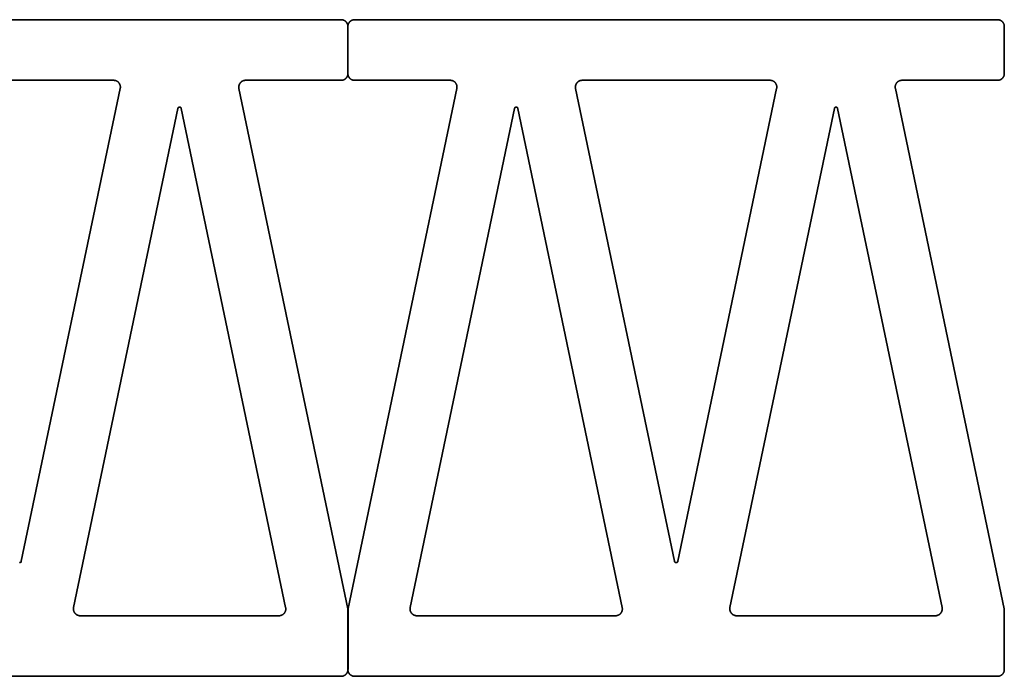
# Model space of a CAD drawing. Header units: centimetres. Extents: x 6.3 to 31.6, y 0.8 to 10.8.
# Tile 4 of 8: x 26.6 to 31.6, y 0.8 to 4.1. Entities that reach past the tile are written whole.
import ezdxf

# ---------------------------------------------------------------- set-up
doc = ezdxf.new("R2010")
doc.units = ezdxf.units.CM
doc.header["$MEASUREMENT"] = 0
doc.layers.add('Capa 1', color=7, linetype='Continuous', lineweight=0)

msp = doc.modelspace()

# ---------------------------------------------------------------- linework, layer by layer
at = {"layer": 'Capa 1', "color": 250, "lineweight": 35, "true_color": 0x2e2e2d}
for p, q in [((24.9932, 4.1331), (28.2416, 4.1331)), ((28.3094, 4.1331), (31.5581, 4.1331)), ((28.2755, 4.0989), (28.2755, 3.8608)), ((28.2755, 3.8608), (28.2755, 4.0989)), ((31.592, 4.0989), (31.592, 3.8608)), ((27.0919, 3.8269), (26.1426, 3.8269)), ((26.6255, 1.3977), (27.1251, 3.786)), ((27.7252, 3.786), (28.2748, 1.1578)), ((28.2416, 3.8269), (27.7583, 3.8269)), ((28.2765, 1.1596), (28.8258, 3.786)), ((28.7927, 3.8269), (28.3094, 3.8269)), ((29.4259, 3.786), (29.9254, 1.3977)), ((30.4084, 3.8269), (29.4591, 3.8269)), ((29.942, 1.3977), (30.4415, 3.786)), ((31.0416, 3.786), (31.5912, 1.1578)), ((31.5581, 3.8269), (31.0748, 3.8269)), ((27.4168, 3.6851), (26.8894, 1.1638)), ((27.9608, 1.1638), (27.4334, 3.6851)), ((29.1176, 3.6851), (28.5902, 1.1638)), ((29.6616, 1.1638), (29.1342, 3.6851)), ((30.7333, 3.6851), (30.2059, 1.1638)), ((31.2773, 1.1638), (30.7499, 3.6851)), ((28.2755, 1.1508), (28.2755, 0.8505)), ((28.2755, 0.8505), (28.2755, 1.149)), ((28.2765, 1.1508), (28.2765, 0.8505)), ((31.592, 1.1508), (31.592, 0.8505)), ((26.9229, 1.1229), (27.9277, 1.1229)), ((28.6237, 1.1229), (29.6284, 1.1229)), ((30.2391, 1.1229), (31.2441, 1.1229)), ((28.2416, 0.8167), (24.9932, 0.8167)), ((31.5581, 0.8167), (28.3094, 0.8167))]:
    msp.add_line(p, q, dxfattribs=at)
for points in [[(28.2416, 4.1331), (28.2423, 4.1331), (28.243, 4.1331), (28.2437, 4.1331), (28.2444, 4.1328), (28.2452, 4.1328), (28.2462, 4.1328), (28.2469, 4.1328), (28.2476, 4.1324), (28.2483, 4.1324), (28.2494, 4.1321), (28.2501, 4.1321), (28.2508, 4.1317), (28.2515, 4.1314), (28.2526, 4.1314), (28.2533, 4.131), (28.254, 4.1307), (28.2547, 4.1303), (28.2557, 4.13), (28.2564, 4.1296), (28.2571, 4.1293), (28.2579, 4.1289), (28.2586, 4.1286), (28.2593, 4.1279), (28.26, 4.1275), (28.261, 4.1272), (28.2617, 4.1264), (28.2621, 4.1261), (28.2628, 4.1254), (28.2635, 4.125), (28.2642, 4.1243), (28.2649, 4.1236), (28.2656, 4.1233), (28.2663, 4.1226), (28.2667, 4.1219), (28.2674, 4.1212), (28.2677, 4.1204), (28.2684, 4.1197), (28.2691, 4.119), (28.2695, 4.1183), (28.2698, 4.1176), (28.2706, 4.1169), (28.2709, 4.1162), (28.2713, 4.1155), (28.2716, 4.1148), (28.272, 4.1141), (28.2723, 4.113), (28.2727, 4.1123), (28.273, 4.1116), (28.2734, 4.1109), (28.2737, 4.1099), (28.2741, 4.1092), (28.2741, 4.1085), (28.2744, 4.1077), (28.2748, 4.1067), (28.2748, 4.106), (28.2751, 4.1053), (28.2751, 4.1046), (28.2751, 4.1035), (28.2751, 4.1028), (28.2755, 4.1021), (28.2755, 4.1014), (28.2755, 4.1007), (28.2755, 4.1), (28.2755, 4.0989)], [(28.2755, 4.0989), (28.2755, 4.1), (28.2755, 4.1007), (28.2755, 4.1014), (28.2755, 4.1021), (28.2758, 4.1028), (28.2758, 4.1035), (28.2758, 4.1046), (28.2762, 4.1053), (28.2762, 4.106), (28.2765, 4.1067), (28.2765, 4.1077), (28.2769, 4.1085), (28.2769, 4.1092), (28.2773, 4.1099), (28.2776, 4.1109), (28.278, 4.1116), (28.2783, 4.1123), (28.2787, 4.113), (28.279, 4.1141), (28.2794, 4.1148), (28.2797, 4.1155), (28.2801, 4.1162), (28.2804, 4.1169), (28.2811, 4.1176), (28.2815, 4.1183), (28.2822, 4.119), (28.2825, 4.1197), (28.2833, 4.1204), (28.2836, 4.1212), (28.2843, 4.1219), (28.285, 4.1226), (28.2854, 4.1233), (28.2861, 4.1236), (28.2868, 4.1243), (28.2875, 4.125), (28.2882, 4.1254), (28.2889, 4.1261), (28.2896, 4.1264), (28.2903, 4.1272), (28.291, 4.1275), (28.2917, 4.1279), (28.2924, 4.1286), (28.2931, 4.1289), (28.2938, 4.1293), (28.2945, 4.1296), (28.2956, 4.13), (28.2963, 4.1303), (28.297, 4.1307), (28.2977, 4.131), (28.2984, 4.1314), (28.2995, 4.1314), (28.3002, 4.1317), (28.3009, 4.1321), (28.3016, 4.1321), (28.3027, 4.1324), (28.3034, 4.1324), (28.3041, 4.1328), (28.3048, 4.1328), (28.3058, 4.1328), (28.3065, 4.1328), (28.3072, 4.1331), (28.3079, 4.1331), (28.3087, 4.1331), (28.3097, 4.1331)], [(31.5581, 4.1331), (31.5588, 4.1331), (31.5595, 4.1331), (31.5602, 4.1331), (31.5609, 4.1328), (31.5616, 4.1328), (31.5627, 4.1328), (31.5634, 4.1328), (31.5641, 4.1324), (31.5648, 4.1324), (31.5659, 4.1321), (31.5666, 4.1321), (31.5673, 4.1317), (31.568, 4.1314), (31.569, 4.1314), (31.5697, 4.131), (31.5704, 4.1307), (31.5711, 4.1303), (31.5722, 4.13), (31.5729, 4.1296), (31.5736, 4.1293), (31.5743, 4.1289), (31.575, 4.1286), (31.5757, 4.1279), (31.5764, 4.1275), (31.5771, 4.1272), (31.5778, 4.1264), (31.5786, 4.1261), (31.5793, 4.1254), (31.58, 4.125), (31.5807, 4.1243), (31.5814, 4.1236), (31.5821, 4.1233), (31.5824, 4.1226), (31.5831, 4.1219), (31.5838, 4.1212), (31.5842, 4.1204), (31.5849, 4.1197), (31.5856, 4.119), (31.586, 4.1183), (31.5863, 4.1176), (31.587, 4.1169), (31.5874, 4.1162), (31.5877, 4.1155), (31.5881, 4.1148), (31.5884, 4.1141), (31.5888, 4.113), (31.5891, 4.1123), (31.5895, 4.1116), (31.5898, 4.1109), (31.5902, 4.1099), (31.5905, 4.1092), (31.5905, 4.1085), (31.5909, 4.1077), (31.5912, 4.1067), (31.5912, 4.106), (31.5912, 4.1053), (31.5916, 4.1046), (31.5916, 4.1035), (31.5916, 4.1028), (31.592, 4.1021), (31.592, 4.1014), (31.592, 4.1007), (31.592, 4.1), (31.592, 4.0989)], [(28.2755, 3.8608), (28.2755, 3.8601), (28.2755, 3.8594), (28.2755, 3.8587), (28.2755, 3.858), (28.2751, 3.8573), (28.2751, 3.8562), (28.2751, 3.8555), (28.2751, 3.8548), (28.2748, 3.8541), (28.2748, 3.853), (28.2744, 3.8523), (28.2741, 3.8516), (28.2741, 3.8509), (28.2737, 3.8499), (28.2734, 3.8492), (28.273, 3.8485), (28.2727, 3.8478), (28.2723, 3.847), (28.272, 3.846), (28.2716, 3.8453), (28.2713, 3.8446), (28.2709, 3.8439), (28.2706, 3.8432), (28.2698, 3.8425), (28.2695, 3.8418), (28.2691, 3.841), (28.2684, 3.8403), (28.2677, 3.8396), (28.2674, 3.8389), (28.2667, 3.8382), (28.2663, 3.8375), (28.2656, 3.8368), (28.2649, 3.8365), (28.2642, 3.8358), (28.2635, 3.8351), (28.2628, 3.8347), (28.2621, 3.834), (28.2617, 3.8336), (28.261, 3.8329), (28.26, 3.8326), (28.2593, 3.8319), (28.2586, 3.8315), (28.2579, 3.8312), (28.2571, 3.8308), (28.2564, 3.8305), (28.2557, 3.8301), (28.2547, 3.8298), (28.254, 3.8294), (28.2533, 3.8291), (28.2526, 3.8287), (28.2515, 3.8283), (28.2508, 3.8283), (28.2501, 3.828), (28.2494, 3.828), (28.2483, 3.8276), (28.2476, 3.8276), (28.2469, 3.8273), (28.2462, 3.8273), (28.2452, 3.8273), (28.2444, 3.8269), (28.2437, 3.8269), (28.243, 3.8269), (28.2423, 3.8269), (28.2416, 3.8269)], [(28.3097, 3.8269), (28.3087, 3.8269), (28.3079, 3.8269), (28.3072, 3.8269), (28.3065, 3.8269), (28.3058, 3.8273), (28.3048, 3.8273), (28.3041, 3.8273), (28.3034, 3.8276), (28.3027, 3.8276), (28.3016, 3.828), (28.3009, 3.828), (28.3002, 3.8283), (28.2995, 3.8283), (28.2984, 3.8287), (28.2977, 3.8291), (28.297, 3.8294), (28.2963, 3.8298), (28.2956, 3.8301), (28.2945, 3.8305), (28.2938, 3.8308), (28.2931, 3.8312), (28.2924, 3.8315), (28.2917, 3.8319), (28.291, 3.8326), (28.2903, 3.8329), (28.2896, 3.8336), (28.2889, 3.834), (28.2882, 3.8347), (28.2875, 3.8351), (28.2868, 3.8358), (28.2861, 3.8365), (28.2854, 3.8368), (28.285, 3.8375), (28.2843, 3.8382), (28.2836, 3.8389), (28.2833, 3.8396), (28.2825, 3.8403), (28.2822, 3.841), (28.2815, 3.8418), (28.2811, 3.8425), (28.2804, 3.8432), (28.2801, 3.8439), (28.2797, 3.8446), (28.2794, 3.8453), (28.279, 3.846), (28.2787, 3.847), (28.2783, 3.8478), (28.278, 3.8485), (28.2776, 3.8492), (28.2773, 3.8499), (28.2769, 3.8509), (28.2769, 3.8516), (28.2765, 3.8523), (28.2765, 3.853), (28.2762, 3.8541), (28.2762, 3.8548), (28.2758, 3.8555), (28.2758, 3.8562), (28.2758, 3.8573), (28.2755, 3.858), (28.2755, 3.8587), (28.2755, 3.8594), (28.2755, 3.8601), (28.2755, 3.8608)], [(31.592, 3.8608), (31.592, 3.8601), (31.592, 3.8594), (31.592, 3.8587), (31.592, 3.858), (31.5916, 3.8573), (31.5916, 3.8562), (31.5916, 3.8555), (31.5912, 3.8548), (31.5912, 3.8541), (31.5912, 3.853), (31.5909, 3.8523), (31.5905, 3.8516), (31.5905, 3.8509), (31.5902, 3.8499), (31.5898, 3.8492), (31.5895, 3.8485), (31.5891, 3.8478), (31.5888, 3.847), (31.5884, 3.846), (31.5881, 3.8453), (31.5877, 3.8446), (31.5874, 3.8439), (31.587, 3.8432), (31.5863, 3.8425), (31.586, 3.8418), (31.5856, 3.841), (31.5849, 3.8403), (31.5842, 3.8396), (31.5838, 3.8389), (31.5831, 3.8382), (31.5824, 3.8375), (31.5821, 3.8368), (31.5814, 3.8365), (31.5807, 3.8358), (31.58, 3.8351), (31.5793, 3.8347), (31.5786, 3.834), (31.5778, 3.8336), (31.5771, 3.8329), (31.5764, 3.8326), (31.5757, 3.8319), (31.575, 3.8315), (31.5743, 3.8312), (31.5736, 3.8308), (31.5729, 3.8305), (31.5722, 3.8301), (31.5711, 3.8298), (31.5704, 3.8294), (31.5697, 3.8291), (31.569, 3.8287), (31.568, 3.8283), (31.5673, 3.8283), (31.5666, 3.828), (31.5659, 3.828), (31.5648, 3.8276), (31.5641, 3.8276), (31.5634, 3.8273), (31.5627, 3.8273), (31.5616, 3.8273), (31.5609, 3.8269), (31.5602, 3.8269), (31.5595, 3.8269), (31.5588, 3.8269), (31.5581, 3.8269)], [(27.1251, 3.786), (27.1254, 3.7867), (27.1254, 3.7878), (27.1254, 3.7888), (27.1258, 3.7895), (27.1258, 3.7906), (27.1258, 3.7913), (27.1258, 3.7924), (27.1258, 3.7934), (27.1258, 3.7945), (27.1258, 3.7952), (27.1258, 3.7962), (27.1254, 3.7973), (27.1254, 3.798), (27.1254, 3.7991), (27.1251, 3.8001), (27.1247, 3.8008), (27.1247, 3.8019), (27.1244, 3.8029), (27.124, 3.8037), (27.1237, 3.8047), (27.1233, 3.8054), (27.123, 3.8065), (27.1226, 3.8072), (27.1223, 3.8082), (27.1219, 3.8089), (27.1216, 3.8097), (27.1209, 3.8107), (27.1205, 3.8114), (27.1198, 3.8121), (27.1194, 3.8128), (27.1187, 3.8135), (27.1184, 3.8142), (27.1177, 3.8149), (27.117, 3.8156), (27.1163, 3.8164), (27.1159, 3.8171), (27.1152, 3.8178), (27.1145, 3.8185), (27.1138, 3.8192), (27.1131, 3.8195), (27.112, 3.8202), (27.1113, 3.8209), (27.1106, 3.8213), (27.1099, 3.822), (27.1092, 3.8224), (27.1081, 3.8227), (27.1074, 3.8231), (27.1064, 3.8238), (27.1057, 3.8241), (27.1046, 3.8245), (27.1039, 3.8248), (27.1029, 3.8252), (27.1022, 3.8255), (27.1011, 3.8255), (27.1, 3.8259), (27.0993, 3.8262), (27.0983, 3.8262), (27.0976, 3.8266), (27.0965, 3.8266), (27.0954, 3.8266), (27.0947, 3.8269), (27.0937, 3.8269), (27.0926, 3.8269), (27.0919, 3.8269)], [(27.7583, 3.8269), (27.7576, 3.8269), (27.7566, 3.8269), (27.7555, 3.8269), (27.7548, 3.8266), (27.7537, 3.8266), (27.753, 3.8266), (27.752, 3.8262), (27.7509, 3.8262), (27.7502, 3.8259), (27.7491, 3.8255), (27.7484, 3.8255), (27.7474, 3.8252), (27.7463, 3.8248), (27.7456, 3.8245), (27.7446, 3.8241), (27.7439, 3.8238), (27.7428, 3.8231), (27.7421, 3.8227), (27.7414, 3.8224), (27.7403, 3.822), (27.7396, 3.8213), (27.7389, 3.8209), (27.7382, 3.8202), (27.7372, 3.8195), (27.7364, 3.8192), (27.7357, 3.8185), (27.735, 3.8178), (27.7343, 3.8171), (27.734, 3.8164), (27.7333, 3.8156), (27.7326, 3.8149), (27.7322, 3.8142), (27.7315, 3.8135), (27.7308, 3.8128), (27.7304, 3.8121), (27.7297, 3.8114), (27.7294, 3.8107), (27.729, 3.8097), (27.7283, 3.8089), (27.728, 3.8082), (27.7276, 3.8072), (27.7273, 3.8065), (27.7269, 3.8054), (27.7266, 3.8047), (27.7262, 3.8037), (27.7259, 3.8029), (27.7255, 3.8019), (27.7255, 3.8008), (27.7252, 3.8001), (27.7248, 3.7991), (27.7248, 3.798), (27.7248, 3.7973), (27.7245, 3.7962), (27.7245, 3.7952), (27.7245, 3.7945), (27.7245, 3.7934), (27.7245, 3.7924), (27.7245, 3.7913), (27.7245, 3.7906), (27.7245, 3.7895), (27.7248, 3.7888), (27.7248, 3.7878), (27.7248, 3.7867), (27.7252, 3.786)], [(28.8258, 3.786), (28.8262, 3.7867), (28.8262, 3.7878), (28.8265, 3.7888), (28.8265, 3.7895), (28.8265, 3.7906), (28.8265, 3.7913), (28.8265, 3.7924), (28.8265, 3.7934), (28.8265, 3.7945), (28.8265, 3.7952), (28.8265, 3.7962), (28.8265, 3.7973), (28.8262, 3.798), (28.8262, 3.7991), (28.8258, 3.8001), (28.8258, 3.8008), (28.8255, 3.8019), (28.8251, 3.8029), (28.8248, 3.8037), (28.8244, 3.8047), (28.8241, 3.8054), (28.8237, 3.8065), (28.8234, 3.8072), (28.823, 3.8082), (28.8227, 3.8089), (28.8223, 3.8097), (28.8216, 3.8107), (28.8212, 3.8114), (28.8205, 3.8121), (28.8202, 3.8128), (28.8195, 3.8135), (28.8191, 3.8142), (28.8184, 3.8149), (28.8177, 3.8156), (28.8174, 3.8164), (28.8167, 3.8171), (28.8159, 3.8178), (28.8152, 3.8185), (28.8145, 3.8192), (28.8138, 3.8195), (28.8131, 3.8202), (28.8121, 3.8209), (28.8114, 3.8213), (28.8107, 3.822), (28.8096, 3.8224), (28.8089, 3.8227), (28.8082, 3.8231), (28.8071, 3.8238), (28.8064, 3.8241), (28.8054, 3.8245), (28.8047, 3.8248), (28.8036, 3.8252), (28.8029, 3.8255), (28.8018, 3.8255), (28.8008, 3.8259), (28.8001, 3.8262), (28.799, 3.8262), (28.7983, 3.8266), (28.7972, 3.8266), (28.7962, 3.8266), (28.7955, 3.8269), (28.7944, 3.8269), (28.7934, 3.8269), (28.7927, 3.8269)], [(29.4591, 3.8269), (29.4584, 3.8269), (29.4573, 3.8269), (29.4566, 3.8269), (29.4555, 3.8266), (29.4545, 3.8266), (29.4538, 3.8266), (29.4527, 3.8262), (29.4517, 3.8262), (29.4509, 3.8259), (29.4499, 3.8255), (29.4488, 3.8255), (29.4481, 3.8252), (29.4471, 3.8248), (29.4464, 3.8245), (29.4453, 3.8241), (29.4446, 3.8238), (29.4435, 3.8231), (29.4428, 3.8227), (29.4421, 3.8224), (29.4411, 3.822), (29.4404, 3.8213), (29.4397, 3.8209), (29.439, 3.8202), (29.4382, 3.8195), (29.4372, 3.8192), (29.4365, 3.8185), (29.4358, 3.8178), (29.4351, 3.8171), (29.4347, 3.8164), (29.434, 3.8156), (29.4333, 3.8149), (29.433, 3.8142), (29.4322, 3.8135), (29.4315, 3.8128), (29.4312, 3.8121), (29.4305, 3.8114), (29.4301, 3.8107), (29.4298, 3.8097), (29.4291, 3.8089), (29.4287, 3.8082), (29.4284, 3.8072), (29.428, 3.8065), (29.4277, 3.8054), (29.4273, 3.8047), (29.427, 3.8037), (29.4266, 3.8029), (29.4263, 3.8019), (29.4263, 3.8008), (29.4259, 3.8001), (29.4259, 3.7991), (29.4255, 3.798), (29.4255, 3.7973), (29.4252, 3.7962), (29.4252, 3.7952), (29.4252, 3.7945), (29.4252, 3.7934), (29.4252, 3.7924), (29.4252, 3.7913), (29.4252, 3.7906), (29.4252, 3.7895), (29.4255, 3.7888), (29.4255, 3.7878), (29.4255, 3.7867), (29.4259, 3.786)], [(30.4415, 3.786), (30.4419, 3.7867), (30.4419, 3.7878), (30.4419, 3.7888), (30.4423, 3.7895), (30.4423, 3.7906), (30.4423, 3.7913), (30.4423, 3.7924), (30.4423, 3.7934), (30.4423, 3.7945), (30.4423, 3.7952), (30.4423, 3.7962), (30.4419, 3.7973), (30.4419, 3.798), (30.4419, 3.7991), (30.4415, 3.8001), (30.4412, 3.8008), (30.4412, 3.8019), (30.4408, 3.8029), (30.4405, 3.8037), (30.4401, 3.8047), (30.4398, 3.8054), (30.4394, 3.8065), (30.4391, 3.8072), (30.4387, 3.8082), (30.4384, 3.8089), (30.4377, 3.8097), (30.4373, 3.8107), (30.437, 3.8114), (30.4363, 3.8121), (30.4359, 3.8128), (30.4352, 3.8135), (30.4348, 3.8142), (30.4341, 3.8149), (30.4334, 3.8156), (30.4327, 3.8164), (30.4324, 3.8171), (30.4317, 3.8178), (30.431, 3.8185), (30.4303, 3.8192), (30.4296, 3.8195), (30.4285, 3.8202), (30.4278, 3.8209), (30.4271, 3.8213), (30.4264, 3.822), (30.4253, 3.8224), (30.4246, 3.8227), (30.4239, 3.8231), (30.4229, 3.8238), (30.4221, 3.8241), (30.4211, 3.8245), (30.4204, 3.8248), (30.4193, 3.8252), (30.4186, 3.8255), (30.4176, 3.8255), (30.4165, 3.8259), (30.4158, 3.8262), (30.4147, 3.8262), (30.414, 3.8266), (30.413, 3.8266), (30.4119, 3.8266), (30.4112, 3.8269), (30.4102, 3.8269), (30.4091, 3.8269), (30.4084, 3.8269)], [(31.0748, 3.8269), (31.0741, 3.8269), (31.073, 3.8269), (31.072, 3.8269), (31.0713, 3.8266), (31.0702, 3.8266), (31.0695, 3.8266), (31.0684, 3.8262), (31.0674, 3.8262), (31.0667, 3.8259), (31.0656, 3.8255), (31.0649, 3.8255), (31.0638, 3.8252), (31.0628, 3.8248), (31.0621, 3.8245), (31.061, 3.8241), (31.0603, 3.8238), (31.0593, 3.8231), (31.0586, 3.8227), (31.0579, 3.8224), (31.0568, 3.822), (31.0561, 3.8213), (31.0554, 3.8209), (31.0547, 3.8202), (31.0536, 3.8195), (31.0529, 3.8192), (31.0522, 3.8185), (31.0515, 3.8178), (31.0508, 3.8171), (31.0504, 3.8164), (31.0497, 3.8156), (31.049, 3.8149), (31.0483, 3.8142), (31.048, 3.8135), (31.0473, 3.8128), (31.0469, 3.8121), (31.0462, 3.8114), (31.0459, 3.8107), (31.0452, 3.8097), (31.0448, 3.8089), (31.0444, 3.8082), (31.0441, 3.8072), (31.0437, 3.8065), (31.0434, 3.8054), (31.043, 3.8047), (31.0427, 3.8037), (31.0423, 3.8029), (31.042, 3.8019), (31.042, 3.8008), (31.0416, 3.8001), (31.0413, 3.7991), (31.0413, 3.798), (31.0413, 3.7973), (31.0409, 3.7962), (31.0409, 3.7952), (31.0409, 3.7945), (31.0409, 3.7934), (31.0409, 3.7924), (31.0409, 3.7913), (31.0409, 3.7906), (31.0409, 3.7895), (31.0413, 3.7888), (31.0413, 3.7878), (31.0413, 3.7867), (31.0416, 3.786)], [(27.4334, 3.6851), (27.4334, 3.6851), (27.4334, 3.6855), (27.4334, 3.6855), (27.4334, 3.6858), (27.4334, 3.6858), (27.4331, 3.6862), (27.4331, 3.6862), (27.4331, 3.6865), (27.4331, 3.6865), (27.4331, 3.6869), (27.4331, 3.6869), (27.4327, 3.6872), (27.4327, 3.6872), (27.4327, 3.6876), (27.4327, 3.6876), (27.4324, 3.6876), (27.4324, 3.6879), (27.4324, 3.6879), (27.432, 3.6883), (27.432, 3.6883), (27.432, 3.6886), (27.432, 3.6886), (27.4316, 3.6886), (27.4316, 3.689), (27.4316, 3.689), (27.4313, 3.6894), (27.4313, 3.6894), (27.4309, 3.6894), (27.4309, 3.6897), (27.4309, 3.6897), (27.4306, 3.6897), (27.4306, 3.6901), (27.4302, 3.6901), (27.4302, 3.6901), (27.4299, 3.6904), (27.4299, 3.6904), (27.4299, 3.6904), (27.4295, 3.6908), (27.4295, 3.6908), (27.4292, 3.6908), (27.4292, 3.6908), (27.4288, 3.6911), (27.4288, 3.6911), (27.4285, 3.6911), (27.4285, 3.6911), (27.4281, 3.6911), (27.4281, 3.6915), (27.4278, 3.6915), (27.4278, 3.6915), (27.4274, 3.6915), (27.4274, 3.6915), (27.4271, 3.6915), (27.4271, 3.6918), (27.4267, 3.6918), (27.4267, 3.6918), (27.4267, 3.6918), (27.4264, 3.6918), (27.426, 3.6918), (27.426, 3.6918), (27.4256, 3.6918), (27.4256, 3.6918), (27.4253, 3.6918), (27.4253, 3.6918), (27.4253, 3.6918), (27.4249, 3.6918), (27.4249, 3.6918), (27.4246, 3.6918), (27.4246, 3.6918), (27.4242, 3.6918), (27.4242, 3.6918), (27.4239, 3.6918), (27.4239, 3.6918), (27.4235, 3.6918), (27.4235, 3.6918), (27.4232, 3.6918), (27.4232, 3.6915), (27.4228, 3.6915), (27.4228, 3.6915), (27.4225, 3.6915), (27.4225, 3.6915), (27.4221, 3.6915), (27.4221, 3.6911), (27.4218, 3.6911), (27.4218, 3.6911), (27.4214, 3.6911), (27.4214, 3.6911), (27.4211, 3.6908), (27.4211, 3.6908), (27.4207, 3.6908), (27.4207, 3.6908), (27.4204, 3.6904), (27.4204, 3.6904), (27.4204, 3.6904), (27.42, 3.6901), (27.42, 3.6901), (27.4197, 3.6901), (27.4197, 3.6897), (27.4197, 3.6897), (27.4193, 3.6897), (27.4193, 3.6894), (27.4189, 3.6894), (27.4189, 3.6894), (27.4189, 3.689), (27.4186, 3.689), (27.4186, 3.6886), (27.4186, 3.6886), (27.4182, 3.6886), (27.4182, 3.6883), (27.4182, 3.6883), (27.4179, 3.6879), (27.4179, 3.6879), (27.4179, 3.6876), (27.4179, 3.6876), (27.4175, 3.6876), (27.4175, 3.6872), (27.4175, 3.6872), (27.4175, 3.6869), (27.4172, 3.6869), (27.4172, 3.6865), (27.4172, 3.6865), (27.4172, 3.6862), (27.4172, 3.6862), (27.4172, 3.6858), (27.4168, 3.6858), (27.4168, 3.6855), (27.4168, 3.6855), (27.4168, 3.6851), (27.4168, 3.6851)], [(29.1342, 3.6851), (29.1342, 3.6851), (29.1342, 3.6855), (29.1342, 3.6855), (29.1342, 3.6858), (29.1342, 3.6858), (29.1338, 3.6862), (29.1338, 3.6862), (29.1338, 3.6865), (29.1338, 3.6865), (29.1338, 3.6869), (29.1338, 3.6869), (29.1334, 3.6872), (29.1334, 3.6872), (29.1334, 3.6876), (29.1334, 3.6876), (29.1331, 3.6876), (29.1331, 3.6879), (29.1331, 3.6879), (29.1327, 3.6883), (29.1327, 3.6883), (29.1327, 3.6886), (29.1324, 3.6886), (29.1324, 3.6886), (29.1324, 3.689), (29.132, 3.689), (29.132, 3.6894), (29.132, 3.6894), (29.1317, 3.6894), (29.1317, 3.6897), (29.1317, 3.6897), (29.1313, 3.6897), (29.1313, 3.6901), (29.131, 3.6901), (29.131, 3.6901), (29.1306, 3.6904), (29.1306, 3.6904), (29.1306, 3.6904), (29.1303, 3.6908), (29.1303, 3.6908), (29.1299, 3.6908), (29.1299, 3.6908), (29.1296, 3.6911), (29.1296, 3.6911), (29.1292, 3.6911), (29.1292, 3.6911), (29.1289, 3.6911), (29.1289, 3.6915), (29.1285, 3.6915), (29.1285, 3.6915), (29.1282, 3.6915), (29.1282, 3.6915), (29.1278, 3.6915), (29.1278, 3.6918), (29.1274, 3.6918), (29.1274, 3.6918), (29.1271, 3.6918), (29.1271, 3.6918), (29.1267, 3.6918), (29.1267, 3.6918), (29.1264, 3.6918), (29.1264, 3.6918), (29.1264, 3.6918), (29.126, 3.6918), (29.126, 3.6918), (29.1257, 3.6918), (29.1257, 3.6918), (29.1253, 3.6918), (29.1253, 3.6918), (29.125, 3.6918), (29.125, 3.6918), (29.1246, 3.6918), (29.1246, 3.6918), (29.1243, 3.6918), (29.1243, 3.6918), (29.1239, 3.6918), (29.1239, 3.6915), (29.1236, 3.6915), (29.1236, 3.6915), (29.1232, 3.6915), (29.1232, 3.6915), (29.1229, 3.6915), (29.1229, 3.6911), (29.1225, 3.6911), (29.1225, 3.6911), (29.1222, 3.6911), (29.1222, 3.6911), (29.1218, 3.6908), (29.1218, 3.6908), (29.1215, 3.6908), (29.1215, 3.6908), (29.1215, 3.6904), (29.1211, 3.6904), (29.1211, 3.6904), (29.1207, 3.6901), (29.1207, 3.6901), (29.1204, 3.6901), (29.1204, 3.6897), (29.1204, 3.6897), (29.12, 3.6897), (29.12, 3.6894), (29.1197, 3.6894), (29.1197, 3.6894), (29.1197, 3.689), (29.1193, 3.689), (29.1193, 3.6886), (29.1193, 3.6886), (29.119, 3.6886), (29.119, 3.6883), (29.119, 3.6883), (29.1186, 3.6879), (29.1186, 3.6879), (29.1186, 3.6876), (29.1186, 3.6876), (29.1183, 3.6876), (29.1183, 3.6872), (29.1183, 3.6872), (29.1183, 3.6869), (29.1179, 3.6869), (29.1179, 3.6865), (29.1179, 3.6865), (29.1179, 3.6862), (29.1179, 3.6862), (29.1179, 3.6858), (29.1176, 3.6858), (29.1176, 3.6855), (29.1176, 3.6855), (29.1176, 3.6851), (29.1176, 3.6851)], [(30.7499, 3.6851), (30.7499, 3.6851), (30.7499, 3.6855), (30.7499, 3.6855), (30.7499, 3.6858), (30.7495, 3.6858), (30.7495, 3.6862), (30.7495, 3.6862), (30.7495, 3.6865), (30.7495, 3.6865), (30.7495, 3.6869), (30.7492, 3.6869), (30.7492, 3.6872), (30.7492, 3.6872), (30.7492, 3.6876), (30.7492, 3.6876), (30.7488, 3.6876), (30.7488, 3.6879), (30.7488, 3.6879), (30.7485, 3.6883), (30.7485, 3.6883), (30.7485, 3.6886), (30.7485, 3.6886), (30.7481, 3.6886), (30.7481, 3.689), (30.7478, 3.689), (30.7478, 3.6894), (30.7478, 3.6894), (30.7474, 3.6894), (30.7474, 3.6897), (30.7474, 3.6897), (30.7471, 3.6897), (30.7471, 3.6901), (30.7467, 3.6901), (30.7467, 3.6901), (30.7463, 3.6904), (30.7463, 3.6904), (30.7463, 3.6904), (30.746, 3.6908), (30.746, 3.6908), (30.7456, 3.6908), (30.7456, 3.6908), (30.7453, 3.6911), (30.7453, 3.6911), (30.7449, 3.6911), (30.7449, 3.6911), (30.7446, 3.6911), (30.7446, 3.6915), (30.7442, 3.6915), (30.7442, 3.6915), (30.7439, 3.6915), (30.7439, 3.6915), (30.7435, 3.6915), (30.7435, 3.6918), (30.7432, 3.6918), (30.7432, 3.6918), (30.7428, 3.6918), (30.7428, 3.6918), (30.7425, 3.6918), (30.7425, 3.6918), (30.7421, 3.6918), (30.7421, 3.6918), (30.7418, 3.6918), (30.7418, 3.6918), (30.7414, 3.6918), (30.7414, 3.6918), (30.7414, 3.6918), (30.7411, 3.6918), (30.7411, 3.6918), (30.7407, 3.6918), (30.7407, 3.6918), (30.7404, 3.6918), (30.7404, 3.6918), (30.74, 3.6918), (30.74, 3.6918), (30.7396, 3.6918), (30.7396, 3.6915), (30.7393, 3.6915), (30.7393, 3.6915), (30.7389, 3.6915), (30.7389, 3.6915), (30.7386, 3.6915), (30.7386, 3.6911), (30.7382, 3.6911), (30.7382, 3.6911), (30.7379, 3.6911), (30.7379, 3.6911), (30.7375, 3.6908), (30.7375, 3.6908), (30.7372, 3.6908), (30.7372, 3.6908), (30.7368, 3.6904), (30.7368, 3.6904), (30.7368, 3.6904), (30.7365, 3.6901), (30.7365, 3.6901), (30.7361, 3.6901), (30.7361, 3.6897), (30.7358, 3.6897), (30.7358, 3.6897), (30.7358, 3.6894), (30.7354, 3.6894), (30.7354, 3.6894), (30.7354, 3.689), (30.7351, 3.689), (30.7351, 3.6886), (30.7351, 3.6886), (30.7347, 3.6886), (30.7347, 3.6883), (30.7347, 3.6883), (30.7344, 3.6879), (30.7344, 3.6879), (30.7344, 3.6876), (30.7344, 3.6876), (30.734, 3.6876), (30.734, 3.6872), (30.734, 3.6872), (30.734, 3.6869), (30.7336, 3.6869), (30.7336, 3.6865), (30.7336, 3.6865), (30.7336, 3.6862), (30.7336, 3.6862), (30.7333, 3.6858), (30.7333, 3.6858), (30.7333, 3.6855), (30.7333, 3.6855), (30.7333, 3.6851), (30.7333, 3.6851)], [(26.6171, 1.3907), (26.6174, 1.3907), (26.6174, 1.3907), (26.6178, 1.3907), (26.6178, 1.3907), (26.6178, 1.3907), (26.6181, 1.391), (26.6181, 1.391), (26.6185, 1.391), (26.6185, 1.391), (26.6188, 1.391), (26.6188, 1.391), (26.6192, 1.391), (26.6196, 1.391), (26.6196, 1.391), (26.6196, 1.391), (26.6199, 1.3914), (26.6199, 1.3914), (26.6203, 1.3914), (26.6203, 1.3914), (26.6206, 1.3914), (26.6206, 1.3914), (26.621, 1.3917), (26.621, 1.3917), (26.6213, 1.3917), (26.6213, 1.3917), (26.6217, 1.3921), (26.6217, 1.3921), (26.622, 1.3921), (26.622, 1.3921), (26.622, 1.3924), (26.6224, 1.3924), (26.6224, 1.3924), (26.6227, 1.3928), (26.6227, 1.3928), (26.6231, 1.3928), (26.6231, 1.3931), (26.6231, 1.3931), (26.6234, 1.3935), (26.6234, 1.3935), (26.6234, 1.3935), (26.6238, 1.3938), (26.6238, 1.3938), (26.6241, 1.3938), (26.6241, 1.3942), (26.6241, 1.3942), (26.6245, 1.3945), (26.6245, 1.3945), (26.6245, 1.3949), (26.6245, 1.3949), (26.6248, 1.3952), (26.6248, 1.3952), (26.6248, 1.3956), (26.6248, 1.3956), (26.6252, 1.3956), (26.6252, 1.3959), (26.6252, 1.3959), (26.6252, 1.3963), (26.6252, 1.3963), (26.6252, 1.3967), (26.6255, 1.3967), (26.6255, 1.397), (26.6255, 1.397), (26.6255, 1.3974), (26.6255, 1.3974), (26.6255, 1.3977)], [(29.9254, 1.3977), (29.9254, 1.3974), (29.9254, 1.3974), (29.9254, 1.397), (29.9254, 1.397), (29.9258, 1.3967), (29.9258, 1.3967), (29.9258, 1.3963), (29.9258, 1.3963), (29.9258, 1.3959), (29.9258, 1.3959), (29.9261, 1.3956), (29.9261, 1.3956), (29.9261, 1.3956), (29.9261, 1.3952), (29.9265, 1.3952), (29.9265, 1.3949), (29.9265, 1.3949), (29.9265, 1.3945), (29.9268, 1.3945), (29.9268, 1.3942), (29.9268, 1.3942), (29.9272, 1.3938), (29.9272, 1.3938), (29.9272, 1.3938), (29.9276, 1.3935), (29.9276, 1.3935), (29.9276, 1.3935), (29.9279, 1.3931), (29.9279, 1.3931), (29.9283, 1.3928), (29.9283, 1.3928), (29.9283, 1.3928), (29.9286, 1.3924), (29.9286, 1.3924), (29.929, 1.3924), (29.929, 1.3921), (29.929, 1.3921), (29.9293, 1.3921), (29.9293, 1.3921), (29.9297, 1.3917), (29.9297, 1.3917), (29.93, 1.3917), (29.93, 1.3917), (29.9304, 1.3914), (29.9304, 1.3914), (29.9307, 1.3914), (29.9307, 1.3914), (29.9311, 1.3914), (29.9311, 1.3914), (29.9314, 1.391), (29.9314, 1.391), (29.9318, 1.391), (29.9318, 1.391), (29.9321, 1.391), (29.9321, 1.391), (29.9325, 1.391), (29.9325, 1.391), (29.9328, 1.391), (29.9328, 1.391), (29.9332, 1.3907), (29.9332, 1.3907), (29.9335, 1.3907), (29.9335, 1.3907), (29.9339, 1.3907), (29.9339, 1.3907), (29.9339, 1.3907), (29.9343, 1.3907), (29.9343, 1.3907), (29.9346, 1.391), (29.9346, 1.391), (29.935, 1.391), (29.935, 1.391), (29.9353, 1.391), (29.9353, 1.391), (29.9357, 1.391), (29.9357, 1.391), (29.936, 1.391), (29.936, 1.391), (29.9364, 1.3914), (29.9364, 1.3914), (29.9367, 1.3914), (29.9367, 1.3914), (29.9371, 1.3914), (29.9371, 1.3914), (29.9374, 1.3917), (29.9374, 1.3917), (29.9378, 1.3917), (29.9378, 1.3917), (29.9381, 1.3921), (29.9381, 1.3921), (29.9385, 1.3921), (29.9385, 1.3921), (29.9385, 1.3924), (29.9388, 1.3924), (29.9388, 1.3924), (29.9392, 1.3928), (29.9392, 1.3928), (29.9395, 1.3928), (29.9395, 1.3931), (29.9395, 1.3931), (29.9399, 1.3935), (29.9399, 1.3935), (29.9403, 1.3935), (29.9403, 1.3938), (29.9403, 1.3938), (29.9406, 1.3938), (29.9406, 1.3942), (29.9406, 1.3942), (29.9406, 1.3945), (29.941, 1.3945), (29.941, 1.3949), (29.941, 1.3949), (29.9413, 1.3952), (29.9413, 1.3952), (29.9413, 1.3956), (29.9413, 1.3956), (29.9417, 1.3956), (29.9417, 1.3959), (29.9417, 1.3959), (29.9417, 1.3963), (29.9417, 1.3963), (29.9417, 1.3967), (29.942, 1.3967), (29.942, 1.397), (29.942, 1.397), (29.942, 1.3974), (29.942, 1.3974), (29.942, 1.3977)], [(26.8894, 1.1638), (26.8894, 1.1628), (26.8891, 1.1621), (26.8891, 1.161), (26.8891, 1.1599), (26.8887, 1.1592), (26.8887, 1.1582), (26.8887, 1.1575), (26.8887, 1.1564), (26.8887, 1.1554), (26.8887, 1.1543), (26.8891, 1.1536), (26.8891, 1.1525), (26.8891, 1.1515), (26.8894, 1.1508), (26.8894, 1.1497), (26.8898, 1.1486), (26.8901, 1.1479), (26.8901, 1.1469), (26.8905, 1.1462), (26.8908, 1.1451), (26.8912, 1.1441), (26.8915, 1.1434), (26.8919, 1.1423), (26.8922, 1.1416), (26.893, 1.1409), (26.8933, 1.1398), (26.8937, 1.1391), (26.8944, 1.1384), (26.8947, 1.1377), (26.8951, 1.1367), (26.8958, 1.1359), (26.8965, 1.1352), (26.8968, 1.1345), (26.8975, 1.1338), (26.8982, 1.1331), (26.899, 1.1328), (26.8997, 1.1321), (26.9004, 1.1314), (26.9011, 1.1307), (26.9018, 1.13), (26.9025, 1.1296), (26.9032, 1.1289), (26.9039, 1.1285), (26.9049, 1.1278), (26.9057, 1.1275), (26.9064, 1.1268), (26.9074, 1.1264), (26.9081, 1.1261), (26.9092, 1.1257), (26.9099, 1.1254), (26.9109, 1.125), (26.9117, 1.1247), (26.9127, 1.1243), (26.9134, 1.124), (26.9145, 1.124), (26.9155, 1.1236), (26.9162, 1.1232), (26.9173, 1.1232), (26.918, 1.1229), (26.9191, 1.1229), (26.9201, 1.1229), (26.9208, 1.1229), (26.9219, 1.1229), (26.9226, 1.1229)], [(27.9277, 1.1229), (27.9284, 1.1229), (27.9294, 1.1229), (27.9305, 1.1229), (27.9312, 1.1229), (27.9322, 1.1229), (27.9329, 1.1232), (27.934, 1.1232), (27.9351, 1.1236), (27.9358, 1.124), (27.9368, 1.124), (27.9375, 1.1243), (27.9386, 1.1247), (27.9396, 1.125), (27.9404, 1.1254), (27.9414, 1.1257), (27.9421, 1.1261), (27.9432, 1.1264), (27.9439, 1.1268), (27.9446, 1.1275), (27.9456, 1.1278), (27.9463, 1.1285), (27.9471, 1.1289), (27.9478, 1.1296), (27.9485, 1.13), (27.9492, 1.1307), (27.9499, 1.1314), (27.9506, 1.1321), (27.9513, 1.1328), (27.952, 1.1331), (27.9527, 1.1338), (27.9534, 1.1345), (27.9538, 1.1352), (27.9545, 1.1359), (27.9552, 1.1367), (27.9555, 1.1377), (27.9562, 1.1384), (27.9566, 1.1391), (27.9569, 1.1398), (27.9576, 1.1409), (27.958, 1.1416), (27.9583, 1.1423), (27.9587, 1.1434), (27.959, 1.1441), (27.9594, 1.1451), (27.9598, 1.1462), (27.9601, 1.1469), (27.9605, 1.1479), (27.9605, 1.1486), (27.9608, 1.1497), (27.9612, 1.1508), (27.9612, 1.1515), (27.9612, 1.1525), (27.9615, 1.1536), (27.9615, 1.1543), (27.9615, 1.1554), (27.9615, 1.1564), (27.9615, 1.1575), (27.9615, 1.1582), (27.9615, 1.1592), (27.9615, 1.1599), (27.9612, 1.161), (27.9612, 1.1621), (27.9612, 1.1628), (27.9608, 1.1638)], [(28.2748, 1.1578), (28.2751, 1.1571), (28.2751, 1.1561), (28.2751, 1.1554), (28.2755, 1.1543), (28.2755, 1.1536), (28.2755, 1.1525), (28.2755, 1.1518), (28.2755, 1.1508)], [(28.2755, 1.149), (28.2755, 1.1504), (28.2755, 1.1518), (28.2755, 1.1532), (28.2758, 1.1543), (28.2758, 1.1557), (28.2762, 1.1571), (28.2762, 1.1582), (28.2765, 1.1596)], [(28.2758, 1.1578), (28.2762, 1.1571), (28.2762, 1.1561), (28.2762, 1.1554), (28.2765, 1.1543), (28.2765, 1.1536), (28.2765, 1.1525), (28.2765, 1.1518), (28.2765, 1.1508)], [(28.5902, 1.1638), (28.5902, 1.1628), (28.5898, 1.1621), (28.5898, 1.161), (28.5898, 1.1599), (28.5895, 1.1592), (28.5895, 1.1582), (28.5895, 1.1575), (28.5895, 1.1564), (28.5895, 1.1554), (28.5895, 1.1543), (28.5898, 1.1536), (28.5898, 1.1525), (28.5898, 1.1515), (28.5902, 1.1508), (28.5902, 1.1497), (28.5905, 1.1486), (28.5909, 1.1479), (28.5909, 1.1469), (28.5912, 1.1462), (28.5916, 1.1451), (28.5919, 1.1441), (28.5923, 1.1434), (28.5926, 1.1423), (28.593, 1.1416), (28.5933, 1.1409), (28.594, 1.1398), (28.5944, 1.1391), (28.5951, 1.1384), (28.5955, 1.1377), (28.5962, 1.1367), (28.5965, 1.1359), (28.5972, 1.1352), (28.5976, 1.1345), (28.5983, 1.1338), (28.599, 1.1331), (28.5997, 1.1328), (28.6004, 1.1321), (28.6011, 1.1314), (28.6018, 1.1307), (28.6025, 1.13), (28.6032, 1.1296), (28.6039, 1.1289), (28.6046, 1.1285), (28.6057, 1.1278), (28.6064, 1.1275), (28.6071, 1.1268), (28.6082, 1.1264), (28.6089, 1.1261), (28.6099, 1.1257), (28.6106, 1.1254), (28.6117, 1.125), (28.6124, 1.1247), (28.6135, 1.1243), (28.6142, 1.124), (28.6152, 1.124), (28.6159, 1.1236), (28.617, 1.1232), (28.618, 1.1232), (28.6187, 1.1229), (28.6198, 1.1229), (28.6209, 1.1229), (28.6216, 1.1229), (28.6226, 1.1229), (28.6237, 1.1229)], [(29.6284, 1.1229), (29.6291, 1.1229), (29.6302, 1.1229), (29.6309, 1.1229), (29.6319, 1.1229), (29.633, 1.1229), (29.6337, 1.1232), (29.6347, 1.1232), (29.6358, 1.1236), (29.6365, 1.124), (29.6376, 1.124), (29.6383, 1.1243), (29.6393, 1.1247), (29.6404, 1.125), (29.6411, 1.1254), (29.6422, 1.1257), (29.6429, 1.1261), (29.6436, 1.1264), (29.6446, 1.1268), (29.6453, 1.1275), (29.6464, 1.1278), (29.6471, 1.1285), (29.6478, 1.1289), (29.6485, 1.1296), (29.6492, 1.13), (29.6503, 1.1307), (29.651, 1.1314), (29.6513, 1.1321), (29.652, 1.1328), (29.6527, 1.1331), (29.6534, 1.1338), (29.6541, 1.1345), (29.6549, 1.1352), (29.6552, 1.1359), (29.6559, 1.1367), (29.6563, 1.1377), (29.657, 1.1384), (29.6573, 1.1391), (29.6577, 1.1398), (29.6584, 1.1409), (29.6587, 1.1416), (29.6591, 1.1423), (29.6594, 1.1434), (29.6598, 1.1441), (29.6601, 1.1451), (29.6605, 1.1462), (29.6609, 1.1469), (29.6612, 1.1479), (29.6612, 1.1486), (29.6616, 1.1497), (29.6616, 1.1508), (29.6619, 1.1515), (29.6619, 1.1525), (29.6623, 1.1536), (29.6623, 1.1543), (29.6623, 1.1554), (29.6623, 1.1564), (29.6623, 1.1575), (29.6623, 1.1582), (29.6623, 1.1592), (29.6623, 1.1599), (29.6619, 1.161), (29.6619, 1.1621), (29.6616, 1.1628), (29.6616, 1.1638)], [(30.2059, 1.1638), (30.2059, 1.1628), (30.2055, 1.1621), (30.2055, 1.161), (30.2055, 1.1599), (30.2052, 1.1592), (30.2052, 1.1582), (30.2052, 1.1575), (30.2052, 1.1564), (30.2052, 1.1554), (30.2052, 1.1543), (30.2055, 1.1536), (30.2055, 1.1525), (30.2055, 1.1515), (30.2059, 1.1508), (30.2059, 1.1497), (30.2062, 1.1486), (30.2066, 1.1479), (30.2066, 1.1469), (30.207, 1.1462), (30.2073, 1.1451), (30.2077, 1.1441), (30.208, 1.1434), (30.2084, 1.1423), (30.2087, 1.1416), (30.2091, 1.1409), (30.2098, 1.1398), (30.2101, 1.1391), (30.2108, 1.1384), (30.2112, 1.1377), (30.2115, 1.1367), (30.2122, 1.1359), (30.2129, 1.1352), (30.2133, 1.1345), (30.214, 1.1338), (30.2147, 1.1331), (30.2154, 1.1328), (30.2161, 1.1321), (30.2168, 1.1314), (30.2175, 1.1307), (30.2182, 1.13), (30.2189, 1.1296), (30.2196, 1.1289), (30.2204, 1.1285), (30.2211, 1.1278), (30.2221, 1.1275), (30.2228, 1.1268), (30.2239, 1.1264), (30.2246, 1.1261), (30.2253, 1.1257), (30.2264, 1.1254), (30.2274, 1.125), (30.2281, 1.1247), (30.2292, 1.1243), (30.2299, 1.124), (30.2309, 1.124), (30.232, 1.1236), (30.2327, 1.1232), (30.2338, 1.1232), (30.2345, 1.1229), (30.2355, 1.1229), (30.2366, 1.1229), (30.2373, 1.1229), (30.2383, 1.1229), (30.2391, 1.1229)], [(31.2441, 1.1229), (31.2448, 1.1229), (31.2459, 1.1229), (31.2466, 1.1229), (31.2476, 1.1229), (31.2487, 1.1229), (31.2494, 1.1232), (31.2505, 1.1232), (31.2515, 1.1236), (31.2522, 1.124), (31.2533, 1.124), (31.254, 1.1243), (31.2551, 1.1247), (31.2561, 1.125), (31.2568, 1.1254), (31.2575, 1.1257), (31.2586, 1.1261), (31.2596, 1.1264), (31.2603, 1.1268), (31.2611, 1.1275), (31.2621, 1.1278), (31.2628, 1.1285), (31.2635, 1.1289), (31.2642, 1.1296), (31.2649, 1.13), (31.2656, 1.1307), (31.2663, 1.1314), (31.2674, 1.1321), (31.2678, 1.1328), (31.2685, 1.1331), (31.2692, 1.1338), (31.2699, 1.1345), (31.2702, 1.1352), (31.2709, 1.1359), (31.2716, 1.1367), (31.272, 1.1377), (31.2727, 1.1384), (31.273, 1.1391), (31.2734, 1.1398), (31.2741, 1.1409), (31.2745, 1.1416), (31.2748, 1.1423), (31.2752, 1.1434), (31.2755, 1.1441), (31.2759, 1.1451), (31.2762, 1.1462), (31.2766, 1.1469), (31.2769, 1.1479), (31.2769, 1.1486), (31.2773, 1.1497), (31.2773, 1.1508), (31.2776, 1.1515), (31.2776, 1.1525), (31.278, 1.1536), (31.278, 1.1543), (31.278, 1.1554), (31.278, 1.1564), (31.278, 1.1575), (31.278, 1.1582), (31.278, 1.1592), (31.278, 1.1599), (31.2776, 1.161), (31.2776, 1.1621), (31.2776, 1.1628), (31.2773, 1.1638)], [(31.5912, 1.1578), (31.5912, 1.1571), (31.5916, 1.1561), (31.5916, 1.1554), (31.5916, 1.1543), (31.592, 1.1536), (31.592, 1.1525), (31.592, 1.1518), (31.592, 1.1508)], [(28.2755, 0.8505), (28.2755, 0.8498), (28.2755, 0.8491), (28.2755, 0.8484), (28.2755, 0.8477), (28.2751, 0.8467), (28.2751, 0.846), (28.2751, 0.8453), (28.2751, 0.8446), (28.2748, 0.8438), (28.2748, 0.8428), (28.2744, 0.8421), (28.2741, 0.8414), (28.2741, 0.8403), (28.2737, 0.8396), (28.2734, 0.8389), (28.273, 0.8382), (28.2727, 0.8375), (28.2723, 0.8364), (28.272, 0.8357), (28.2716, 0.835), (28.2713, 0.8343), (28.2709, 0.8336), (28.2706, 0.8329), (28.2698, 0.8319), (28.2695, 0.8311), (28.2691, 0.8308), (28.2684, 0.8297), (28.2677, 0.829), (28.2674, 0.8287), (28.2667, 0.828), (28.2663, 0.8273), (28.2656, 0.8266), (28.2649, 0.8259), (28.2642, 0.8255), (28.2635, 0.8248), (28.2628, 0.8241), (28.2621, 0.8237), (28.2617, 0.823), (28.261, 0.8227), (28.26, 0.8223), (28.2593, 0.8216), (28.2586, 0.8213), (28.2579, 0.8209), (28.2571, 0.8206), (28.2564, 0.8202), (28.2557, 0.8199), (28.2547, 0.8195), (28.254, 0.8192), (28.2533, 0.8188), (28.2526, 0.8184), (28.2515, 0.8181), (28.2508, 0.8181), (28.2501, 0.8177), (28.2494, 0.8174), (28.2483, 0.8174), (28.2476, 0.8174), (28.2469, 0.817), (28.2462, 0.817), (28.2452, 0.8167), (28.2444, 0.8167), (28.2437, 0.8167), (28.243, 0.8167), (28.2423, 0.8167), (28.2416, 0.8167)], [(28.3097, 0.8167), (28.3087, 0.8167), (28.3079, 0.8167), (28.3072, 0.8167), (28.3065, 0.8167), (28.3058, 0.8167), (28.3048, 0.817), (28.3041, 0.817), (28.3034, 0.8174), (28.3027, 0.8174), (28.3016, 0.8174), (28.3009, 0.8177), (28.3002, 0.8181), (28.2995, 0.8181), (28.2984, 0.8184), (28.2977, 0.8188), (28.297, 0.8192), (28.2963, 0.8195), (28.2956, 0.8199), (28.2945, 0.8202), (28.2938, 0.8206), (28.2931, 0.8209), (28.2924, 0.8213), (28.2917, 0.8216), (28.291, 0.8223), (28.2903, 0.8227), (28.2896, 0.823), (28.2889, 0.8237), (28.2882, 0.8241), (28.2875, 0.8248), (28.2868, 0.8255), (28.2861, 0.8259), (28.2854, 0.8266), (28.285, 0.8273), (28.2843, 0.828), (28.2836, 0.8287), (28.2833, 0.829), (28.2825, 0.8297), (28.2822, 0.8308), (28.2815, 0.8311), (28.2811, 0.8319), (28.2804, 0.8329), (28.2801, 0.8336), (28.2797, 0.8343), (28.2794, 0.835), (28.279, 0.8357), (28.2787, 0.8364), (28.2783, 0.8375), (28.278, 0.8382), (28.2776, 0.8389), (28.2773, 0.8396), (28.2769, 0.8403), (28.2769, 0.8414), (28.2765, 0.8421), (28.2765, 0.8428), (28.2762, 0.8438), (28.2762, 0.8446), (28.2758, 0.8453), (28.2758, 0.846), (28.2758, 0.8467), (28.2755, 0.8477), (28.2755, 0.8484), (28.2755, 0.8491), (28.2755, 0.8498), (28.2755, 0.8505)], [(31.592, 0.8505), (31.592, 0.8498), (31.592, 0.8491), (31.592, 0.8484), (31.592, 0.8477), (31.5916, 0.8467), (31.5916, 0.846), (31.5916, 0.8453), (31.5912, 0.8446), (31.5912, 0.8438), (31.5912, 0.8428), (31.5909, 0.8421), (31.5905, 0.8414), (31.5905, 0.8403), (31.5902, 0.8396), (31.5898, 0.8389), (31.5895, 0.8382), (31.5891, 0.8375), (31.5888, 0.8364), (31.5884, 0.8357), (31.5881, 0.835), (31.5877, 0.8343), (31.5874, 0.8336), (31.587, 0.8329), (31.5863, 0.8319), (31.586, 0.8311), (31.5856, 0.8308), (31.5849, 0.8297), (31.5842, 0.829), (31.5838, 0.8287), (31.5831, 0.828), (31.5824, 0.8273), (31.5821, 0.8266), (31.5814, 0.8259), (31.5807, 0.8255), (31.58, 0.8248), (31.5793, 0.8241), (31.5786, 0.8237), (31.5778, 0.823), (31.5771, 0.8227), (31.5764, 0.8223), (31.5757, 0.8216), (31.575, 0.8213), (31.5743, 0.8209), (31.5736, 0.8206), (31.5729, 0.8202), (31.5722, 0.8199), (31.5711, 0.8195), (31.5704, 0.8192), (31.5697, 0.8188), (31.569, 0.8184), (31.568, 0.8181), (31.5673, 0.8181), (31.5666, 0.8177), (31.5659, 0.8174), (31.5648, 0.8174), (31.5641, 0.8174), (31.5634, 0.817), (31.5627, 0.817), (31.5616, 0.8167), (31.5609, 0.8167), (31.5602, 0.8167), (31.5595, 0.8167), (31.5588, 0.8167), (31.5581, 0.8167)]]:
    msp.add_lwpolyline(points, dxfattribs=at)

doc.saveas('drawing.dxf')
